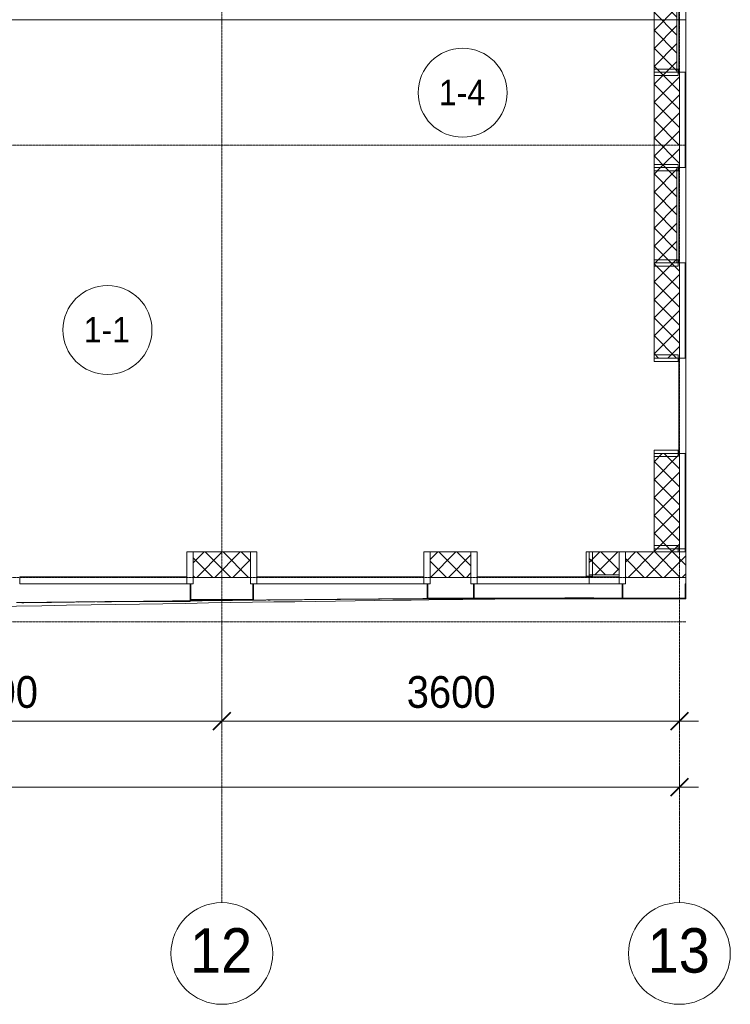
# Model space of a CAD drawing. Header units: millimetres. Extents: x 5617 to 103266, y 7718 to 198901.
# Tile 44 of 51: x 66144 to 71734, y 56540 to 64289. Entities that reach past the tile are written whole.
import ezdxf

# ---------------------------------------------------------------- set-up
doc = ezdxf.new("R2010")
doc.units = ezdxf.units.MM
doc.linetypes.add('ADSK_Линия сетки', pattern=[25, 20, -2.5, 0, -2.5])
doc.linetypes.add('Линия сетки', pattern=[25, 20, -2.5, 0, -2.5])
for name, color, linetype, lineweight in [('Импосты витража', 7, 'Continuous', 18), ('Колонны', 7, 'Continuous', 18), ('Марки помещений', 7, 'Continuous', 20), ('Оси', 7, 'Continuous', 9), ('Панели витража', 7, 'Continuous', 18), ('Размеры', 7, 'Continuous', 9), ('Размеры-100', 7, 'Continuous', 9), ('Стены разрез', 7, 'Continuous', 40), ('Стены штриховка', 7, 'Continuous', 40), ('Форма', 7, 'Continuous', 18), ('Формообразующий элемент-перекрытие', 7, 'Continuous', 18)]:
    doc.layers.add(name, color=color, linetype=linetype, lineweight=lineweight)
doc.styles.add('Arial', font='arial.ttf', dxfattribs={"width": 0.9, "height": 250})
doc.styles.add('Arial_1', font='arial.ttf', dxfattribs={"width": 0.9, "height": 350})
doc.styles.add('Arial_3', font='arial.ttf', dxfattribs={"width": 0.9, "height": 200})
doc.dimstyles.new('Основной_2_5_мм', dxfattribs={"dimscale": 304.8, "dimtxt": 255.06485, "dimasz": 0.463911, "dimexe": 0.492126, "dimexo": 0.492126, "dimgap": 0.098425, "dimtad": 1, "dimdec": 0, "dimdsep": 46, "dimtxsty": 'Arial', "dimblk1": 'OBLIQUE', "dimblk2": 'OBLIQUE', "dimsah": 1, "dimcen": 0.09, "dimdle": 0.492126, "dimazin": 2, "dimtfac": 1, "dimtdec": 4, "dimtix": 1, "dimtmove": 0, "dimatfit": 3, "dimfxl": 1, "dimtvp": 1, "dimtolj": 1, "dimtzin": 0, "dimlwd": 20, "dimlwe": 20, "dimarcsym": 2})
pattern_1 = [(45, (0, 0), (-70.71068, 70.71068), []), (135, (0, 0), (-70.71068, -70.71068), [])]

# ---------------------------------------------------------------- blocks, each defined once
blk = doc.blocks.new('Rectangular Mullion - R_InvisibleFrame_50Wx250H-6862386-МКСС_K1_L15__47_700_')
at = {"layer": 'Импосты витража', "color": 253, "lineweight": 5, "true_color": 0xaaaaaa}
for p, q in [((-25, 60), (-25, 250)), ((-25, 250), (25, 250)), ((25, 250), (25, 60)), ((25, 60), (-25, 60))]:
    blk.add_line(p, q, dxfattribs=at)
blk = doc.blocks.new('System Panel - A_PAN_Glass-7454223-МКСС_K1_L15__47_700_')
at = {"layer": 'Панели витража', "color": 253, "lineweight": 5, "true_color": 0xaaaaaa}
for p, q in [((440, 0), (-440, 0)), ((-440, 0), (-440, -55)), ((440, -55), (440, 0)), ((-440, -55), (440, -55))]:
    blk.add_line(p, q, dxfattribs=at)
blk = doc.blocks.new('System Panel - A_PAN_Glass-7454224-МКСС_K1_L15__47_700_')
at = {"layer": 'Панели витража', "color": 253, "lineweight": 5, "true_color": 0xaaaaaa}
for p, q in [((657.5, 0), (-657.5, 0)), ((-657.5, 0), (-657.5, -55)), ((657.5, -55), (657.5, 0)), ((-657.5, -55), (657.5, -55))]:
    blk.add_line(p, q, dxfattribs=at)
blk = doc.blocks.new('Rectangular Mullion - R_InvisibleFrame_50Wx250H-7454220-МКСС_K1_L15__47_700_')
at = {"layer": 'Импосты витража', "color": 253, "lineweight": 5, "true_color": 0xaaaaaa}
for p, q in [((-25, 60), (-25, 250)), ((-25, 250), (25, 250)), ((25, 250), (25, 60)), ((25, 60), (-25, 60))]:
    blk.add_line(p, q, dxfattribs=at)
blk = doc.blocks.new('Rectangular Mullion - R_StandardFrame_50Wx250H-V72-МКСС_K1_L15__47_700_')
at = {"layer": 'Импосты витража', "color": 253, "lineweight": 5, "true_color": 0xaaaaaa}
for p, q in [((-25, 0), (-25, 250)), ((-25, 250), (25, 250)), ((25, 250), (25, 0)), ((0, 0), (-25, 0)), ((25, 0), (5, 0))]:
    blk.add_line(p, q, dxfattribs=at)
blk = doc.blocks.new('Rectangular Mullion - R_StandardFrame_50Wx250H-7454222-МКСС_K1_L15__47_700_')
at = {"layer": 'Импосты витража', "color": 253, "lineweight": 5, "true_color": 0xaaaaaa}
for p, q in [((-25, 0), (-25, 250)), ((-25, 250), (25, 250)), ((25, 250), (25, 0)), ((-5, 0), (-25, 0)), ((25, 0), (0, 0))]:
    blk.add_line(p, q, dxfattribs=at)
blk = doc.blocks.new('Rectangular Mullion - R_StandardFrame_50Wx250H-7454221-МКСС_K1_L15__47_700_')
at = {"layer": 'Импосты витража', "color": 253, "lineweight": 5, "true_color": 0xaaaaaa}
for p, q in [((-25, 0), (-25, 250)), ((-25, 250), (25, 250)), ((25, 250), (25, 0)), ((-5, 0), (-25, 0)), ((25, 0), (0, 0))]:
    blk.add_line(p, q, dxfattribs=at)
blk = doc.blocks.new('A_SLK_PAN_Type1 - Прямой тип панели-6619019-МКСС_K1_L15__47_700_')
at = {"layer": 'Колонны', "lineweight": 5}
for p, q in [((-245, 0), (-250, 0)), ((-250, 0), (-250, -130)), ((-245, -125), (-245, 0)), ((245, 0), (245, -125)), ((250, 0), (245, 0)), ((250, -130), (250, 0)), ((-250, -130), (250, -130)), ((245, -125), (-245, -125))]:
    blk.add_line(p, q, dxfattribs=at)
blk = doc.blocks.new('A_SLK_PAN_Type1 - Прямой тип панели-6054245-МКСС_K1_L15__47_700_')
at = {"layer": 'Колонны', "lineweight": 5}
for p, q in [((-245, 0), (-250, 0)), ((-250, 0), (-250, -120)), ((-245, -115), (-245, 0)), ((245, 0), (245, -115)), ((250, 0), (245, 0)), ((250, -120), (250, 0)), ((-250, -120), (250, -120)), ((245, -115), (-245, -115))]:
    blk.add_line(p, q, dxfattribs=at)
blk = doc.blocks.new('A_SLK_PAN_Type1 - Прямой тип панели-6054246-МКСС_K1_L15__47_700_')
at = {"layer": 'Колонны', "lineweight": 5}
for p, q in [((-180, 0), (-185, 0)), ((-185, 0), (-185, -120)), ((-180, -115), (-180, 0)), ((180, 0), (180, -115)), ((185, 0), (180, 0)), ((185, -120), (185, 0)), ((-185, -120), (185, -120)), ((180, -115), (-180, -115))]:
    blk.add_line(p, q, dxfattribs=at)
blk = doc.blocks.new('A_OGR_PAN_Отлив - A_OGR_PAN_Отлив-5705318-МКСС_K1_L15__47_700_')
at = {"layer": 'Колонны', "color": 253, "lineweight": 5, "true_color": 0xaaaaaa}
for p in [(-176.1, 140), (-682.5, 134)]:
    blk.add_line(p, (-682.5, 140), dxfattribs=at)
blk = doc.blocks.new('A_OGR_PAN_Отлив - A_OGR_PAN_Отлив-5583336-МКСС_K1_L15__47_700_')
at = {"layer": 'Колонны', "color": 253, "lineweight": 5, "true_color": 0xaaaaaa}
blk.add_line((-358.6, 120), (-682.5, 120), dxfattribs=at)
blk = doc.blocks.new('A_OGR_PAN_Отлив - A_OGR_PAN_Отлив-5583344-МКСС_K1_L15__47_700_')
at = {"layer": 'Колонны', "color": 253, "lineweight": 5, "true_color": 0xaaaaaa}
blk.add_line((582.5, 120), (-582.5, 120), dxfattribs=at)
blk = doc.blocks.new('Rectangular Mullion - R_StandardFrame_50Wx250H-V83-МКСС_K1_L15__47_700_')
at = {"layer": 'Импосты витража', "color": 253, "lineweight": 5, "true_color": 0xaaaaaa}
for p, q in [((-25, 0), (-25, 250)), ((-25, 250), (25, 250)), ((25, 250), (25, 0)), ((-5, 0), (-25, 0)), ((25, 0), (0, 0))]:
    blk.add_line(p, q, dxfattribs=at)
blk = doc.blocks.new('System Panel - A_PAN_Glass_Окно-7045627-МКСС_K1_L15__47_700_')
at = {"layer": 'Панели витража', "color": 253, "lineweight": 5, "true_color": 0xaaaaaa}
for p, q in [((375, 0), (-375, 0)), ((-375, 0), (-375, -55)), ((375, -55), (375, 0)), ((-375, -55), (375, -55))]:
    blk.add_line(p, q, dxfattribs=at)
blk = doc.blocks.new('135_SLK_K1_AR_FCD_rvt-1-МКСС_K1_L15__47_700_')
at = {"layer": 'Стены разрез', "lineweight": 5, "true_color": 0xaaaaaa}
h = blk.add_hatch(dxfattribs=at)
h.set_pattern_fill('FP_4', color=253, style=0, pattern_type=2)
h.set_pattern_definition(pattern_1)
h.paths.add_polyline_path([(57378.7, 63875), (57530, 63875), (57530, 64625), (57350, 64625), (57350, 63875)])
h = blk.add_hatch(dxfattribs=at)
h.set_pattern_fill('FP_4', color=253, style=0, pattern_type=2)
h.set_pattern_definition(pattern_1)
h.paths.add_polyline_path([(57350, 63125), (57550, 63125), (57550, 63875), (57350, 63875), (57350, 63218.5)])
h = blk.add_hatch(dxfattribs=at)
h.set_pattern_fill('FP_4', color=253, style=0, pattern_type=2)
h.set_pattern_definition(pattern_1)
h.paths.add_polyline_path([(57530, 62375), (57530, 63125), (57350, 63125), (57350, 62375)])
h = blk.add_hatch(dxfattribs=at)
h.set_pattern_fill('FP_4', color=253, style=0, pattern_type=2)
h.set_pattern_definition(pattern_1)
h.paths.add_polyline_path([(57550, 61625), (57550, 62375), (57350, 62375), (57350, 61625)])
h = blk.add_hatch(dxfattribs=at)
h.set_pattern_fill('FP_4', color=253, style=0, pattern_type=2)
h.set_pattern_definition(pattern_1)
h.paths.add_polyline_path([(57550, 60125), (57550, 60875), (57350, 60875), (57350, 60125)])
h = blk.add_hatch(dxfattribs=at)
h.set_pattern_fill('FP_4', color=253, style=0, pattern_type=2)
h.set_pattern_definition(pattern_1)
h.paths.add_polyline_path([(53770.2, 59900), (54175, 59900), (54175, 60100), (53725, 60100), (53725, 59900)])
h = blk.add_hatch(dxfattribs=at)
h.set_pattern_fill('FP_4', color=253, style=0, pattern_type=2)
h.set_pattern_definition(pattern_1)
h.paths.add_polyline_path([(55660.4, 59900), (55910, 59900), (55910, 60100), (55590, 60100), (55590, 59900)])
h = blk.add_hatch(dxfattribs=at)
h.set_pattern_fill('FP_4', color=253, style=0, pattern_type=2)
h.set_pattern_definition(pattern_1)
h.paths.add_polyline_path([(57075, 59920), (57075, 60100), (56840, 60100), (56840, 59920)])
h = blk.add_hatch(dxfattribs=at)
h.set_pattern_fill('FP_4', color=253, style=0, pattern_type=2)
h.set_pattern_definition(pattern_1)
h.paths.add_polyline_path([(57206.9, 59900), (57600, 59900), (57600, 60100), (57125, 60100), (57125, 59900)])
h = blk.add_hatch(dxfattribs=at)
h.set_pattern_fill('FP_4', color=253, style=0, pattern_type=2)
h.set_pattern_definition(pattern_1)
h.paths.add_polyline_path([(57550, 60100), (57550, 60125), (57350, 60125), (57350, 60100)])
at = {"layer": 'Стены разрез', "color": 253, "lineweight": 9, "true_color": 0xaaaaaa}
for p, q in [((57350, 64625), (57350, 63875)), ((57600, 63875), (57600, 64625)), ((57350, 63875), (57350, 63125)), ((57600, 63875), (57350, 63875)), ((57350, 63875), (57600, 63875)), ((57600, 63125), (57600, 63875)), ((57350, 63125), (57600, 63125)), ((57350, 63125), (57350, 62375)), ((57600, 63125), (57350, 63125)), ((57600, 62375), (57600, 63125)), ((57350, 62375), (57350, 61625)), ((57600, 62375), (57350, 62375)), ((57350, 62375), (57600, 62375)), ((57600, 61625), (57600, 62375)), ((57350, 61625), (57600, 61625)), ((57350, 60875), (57350, 60125)), ((57600, 60875), (57350, 60875)), ((57600, 60125), (57600, 60875)), ((54175, 60100), (53725, 60100)), ((53725, 60100), (53725, 59900)), ((54175, 59900), (54175, 60100)), ((55910, 60100), (55590, 60100)), ((55590, 60100), (55590, 59900)), ((55910, 59900), (55910, 60100)), ((57075, 60100), (56840, 60100)), ((56840, 60100), (56840, 59850)), ((57075, 59850), (57075, 60100)), ((57350, 60100), (57125, 60100)), ((57125, 60100), (57125, 59900)), ((57350, 60125), (57600, 60125)), ((57350, 60125), (57350, 60100)), ((57600, 60125), (57350, 60125)), ((57600, 60100), (57600, 60125)), ((57600, 59900), (57600, 60100)), ((53725, 59900), (54175, 59900)), ((55590, 59900), (55910, 59900)), ((57125, 59900), (57600, 59900)), ((56840, 59850), (57075, 59850))]:
    blk.add_line(p, q, dxfattribs=at)
at = {"layer": 'Стены штриховка', "color": 253, "lineweight": 9, "true_color": 0xaaaaaa}
for p, q in [((57530, 63875), (57530, 64625)), ((57545, 63875), (57545, 64625)), ((57550, 63125), (57550, 63875)), ((57595, 63125), (57595, 63875)), ((57530, 62375), (57530, 63125)), ((57545, 62375), (57545, 63125)), ((57550, 61625), (57550, 62375)), ((57595, 61625), (57595, 62375)), ((57550, 60125), (57550, 60875)), ((57595, 60125), (57595, 60875)), ((57350, 60100), (57550, 60100)), ((57550, 60100), (57550, 60125)), ((57550, 60100), (57595, 60100)), ((57595, 60100), (57595, 60125)), ((57595, 60100), (57600, 60100)), ((56840, 59920), (57075, 59920)), ((56840, 59905), (57075, 59905))]:
    blk.add_line(p, q, dxfattribs=at)
at = {"layer": 'Форма', "color": 253, "lineweight": 9, "true_color": 0xaaaaaa}
for p, q in [((57600, 64287.7), (48990, 64287.7)), ((57600, 59850), (57600, 64287.7))]:
    blk.add_line(p, q, dxfattribs=at)
at = {"layer": 'Форма', "color": 253, "lineweight": 5, "true_color": 0xaaaaaa}
blk.add_open_spline([(22922.1, 59316), (23891.9, 59304.9), (32622.5, 59261), (51193, 59682.2), (56217.7, 59730)], degree=3, knots=[40.106642, 40.106642, 40.106642, 40.106642, 45.960513, 86.414517, 86.414517, 86.414517, 86.414517], dxfattribs=at)
at = {"layer": 'Форма', "color": 253, "lineweight": 9, "true_color": 0xaaaaaa}
for points, knots in [([(52335, 59700.9), (52414.2, 59701.8), (52899.6, 59707.4), (53485.4, 59713.9), (53992, 59719), (54092.3, 59720)], [-0.11774913, -0.11774913, -0.11774913, -0.11774913, -0.11243612, -0.08517888, -0.0784468, -0.0784468, -0.0784468, -0.0784468]), ([(54200, 59721.1), (54470, 59723.7), (54925, 59727.9), (55380, 59731.4), (55565, 59732.7)], [-0.07603927, -0.07603927, -0.07603927, -0.07603927, -0.05792164, -0.04551277, -0.04551277, -0.04551277, -0.04551277]), ([(55935, 59735), (56033, 59735.6), (56232.6, 59736.6), (56533.7, 59737.6), (56787.7, 59737.8), (56965.5, 59737.5), (57052.7, 59737.2), (57089, 59737.1), (57100, 59737)], [-0.03723852, -0.03723852, -0.03723852, -0.03723852, -0.0306644, -0.02385009, -0.01703578, -0.01362862, -0.01192504, -0.01118898, -0.01118898, -0.01118898, -0.01118898]), ([(57104.9, 59737), (57117.7, 59737), (57136.8, 59736.8), (57162.4, 59736.7), (57181.4, 59736.6), (57200.4, 59736.4), (57219.5, 59736.3), (57238.6, 59736.2), (57257.6, 59736), (57276.6, 59735.8), (57295.7, 59735.6), (57314.8, 59735.5), (57333.7, 59735.2), (57346.3, 59735.1), (57352.6, 59735)], [-0.011079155, -0.011079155, -0.011079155, -0.011079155, -0.010221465, -0.009795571, -0.009369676, -0.008943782, -0.008517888, -0.008091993, -0.007666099, -0.007240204, -0.00681431, -0.006388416, -0.005962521, -0.00554214, -0.00554214, -0.00554214, -0.00554214])]:
    blk.add_open_spline(points, degree=3, knots=knots, dxfattribs=at)
at = {"layer": 'Форма', "color": 253, "lineweight": 5, "true_color": 0xaaaaaa}
blk.add_open_spline([(57106.2, 59735.1), (57128.6, 59735.1), (57150.4, 59735.1), (57171.7, 59735)], degree=3, dxfattribs=at)
at = {"layer": 'Формообразующий элемент-перекрытие', "color": 253, "lineweight": 5, "true_color": 0xaaaaaa}
for points in [[(52495.5, 59702), (52455.8, 59701.6), (52416.1, 59701.1), (52376.4, 59700.7)], [(52644.6, 59703.8), (52598, 59703.2), (52551.4, 59702.7), (52504.8, 59702.2)], [(52791.5, 59705.5), (52765.4, 59705.2), (52739.2, 59704.9), (52713, 59704.6)], [(52941.4, 59707.2), (52903, 59706.7), (52864.7, 59706.3), (52826.3, 59705.9)], [(53194.1, 59710), (53118.7, 59709.2), (53043.3, 59708.3), (52967.9, 59707.5)], [(53845.3, 59717), (53800.6, 59716.5), (53756, 59716.1), (53711.4, 59715.6)], [(54139.2, 59720), (54045.3, 59719.1), (53951.4, 59718.1), (53857.5, 59717.1)], [(54295, 59721.5), (54263.3, 59721.2), (54231.7, 59720.9), (54200, 59720.6)], [(54431.1, 59722.9), (54392.4, 59722.5), (54353.7, 59722.1), (54315, 59721.7)], [(54600, 59724.5), (54553.7, 59724), (54507.3, 59723.6), (54461, 59723.1)], [(54749, 59725.8), (54700.5, 59725.4), (54652, 59724.9), (54603.5, 59724.5)], [(55194.9, 59729.6), (55147.1, 59729.2), (55099.3, 59728.9), (55051.5, 59728.4)], [(55241.8, 59730), (55228.7, 59729.9), (55215.6, 59729.8), (55202.6, 59729.7)], [(57343.8, 59735.1), (57329.4, 59735.3), (57315, 59735.4), (57300.5, 59735.6)]]:
    blk.add_open_spline(points, degree=3, dxfattribs=at)
for points, knots in [([(55041.9, 59728.4), (54995.1, 59728), (54900.9, 59727.2), (54806.6, 59726.3), (54759.2, 59725.9)], [0.057260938, 0.057260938, 0.057260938, 0.057260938, 0.060402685, 0.063589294, 0.063589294, 0.063589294, 0.063589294]), ([(57295.7, 59735.6), (57272.3, 59735.8), (57223.9, 59736.3), (57160.3, 59736.7), (57120.1, 59736.9), (57104.9, 59737)], [0.00681855, 0.00681855, 0.00681855, 0.00681855, 0.008389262, 0.010067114, 0.011088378, 0.011088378, 0.011088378, 0.011088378])]:
    blk.add_open_spline(points, degree=3, knots=knots, dxfattribs=at)
at = {"layer": 'Импосты витража', "color": 253, "lineweight": 5, "true_color": 0xaaaaaa, "extrusion": (0, 0, -1), "rotation": 270.0000000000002}
for p in [(-57600, 63875), (-57600, 63125), (-57600, 62375), (-57600, 61625), (-57600, 60875), (-57600, 60125)]:
    blk.add_blockref('Rectangular Mullion - R_InvisibleFrame_50Wx250H-6862386-МКСС_K1_L15__47_700_', p, dxfattribs=at)
at = {"layer": 'Импосты витража', "color": 253, "lineweight": 5, "true_color": 0xaaaaaa, "extrusion": (0, 0, -1)}
for name, p in [('Rectangular Mullion - R_StandardFrame_50Wx250H-7454221-МКСС_K1_L15__47_700_', (-53700, 59850)), ('Rectangular Mullion - R_StandardFrame_50Wx250H-V72-МКСС_K1_L15__47_700_', (-54200, 59850)), ('Rectangular Mullion - R_StandardFrame_50Wx250H-7454222-МКСС_K1_L15__47_700_', (-55565, 59850)), ('Rectangular Mullion - R_StandardFrame_50Wx250H-V72-МКСС_K1_L15__47_700_', (-55935, 59850)), ('Rectangular Mullion - R_InvisibleFrame_50Wx250H-7454220-МКСС_K1_L15__47_700_', (-56840, 59850)), ('Rectangular Mullion - R_StandardFrame_50Wx250H-V83-МКСС_K1_L15__47_700_', (-57100, 59850))]:
    blk.add_blockref(name, p, dxfattribs=at)
at = {"layer": 'Колонны', "color": 253, "lineweight": 5, "true_color": 0xaaaaaa}
for name, p in [('A_SLK_PAN_Type1 - Прямой тип панели-6619019-МКСС_K1_L15__47_700_', (53950, 59850)), ('A_SLK_PAN_Type1 - Прямой тип панели-6054246-МКСС_K1_L15__47_700_', (55750, 59850)), ('A_SLK_PAN_Type1 - Прямой тип панели-6054245-МКСС_K1_L15__47_700_', (57350, 59850))]:
    blk.add_blockref(name, p, dxfattribs=at)
at = {"layer": 'Колонны', "color": 253, "lineweight": 5, "true_color": 0xaaaaaa, "rotation": 180}
for name, p in [('A_OGR_PAN_Отлив - A_OGR_PAN_Отлив-5705318-МКСС_K1_L15__47_700_', (53017.5, 59850)), ('A_OGR_PAN_Отлив - A_OGR_PAN_Отлив-5583336-МКСС_K1_L15__47_700_', (54882.5, 59850)), ('A_OGR_PAN_Отлив - A_OGR_PAN_Отлив-5583344-МКСС_K1_L15__47_700_', (56517.5, 59850))]:
    blk.add_blockref(name, p, dxfattribs=at)
at = {"layer": 'Панели витража', "color": 253, "lineweight": 5, "true_color": 0xaaaaaa}
for name, p, rotation in [('System Panel - A_PAN_Glass_Окно-7045627-МКСС_K1_L15__47_700_', (57600, 61250), 269.9999999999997), ('System Panel - A_PAN_Glass-7454224-МКСС_K1_L15__47_700_', (53017.5, 59850), 180), ('System Panel - A_PAN_Glass-7454224-МКСС_K1_L15__47_700_', (54882.5, 59850), 180), ('System Panel - A_PAN_Glass-7454223-МКСС_K1_L15__47_700_', (56400, 59850), 180)]:
    blk.add_blockref(name, p, dxfattribs=dict(at, rotation=rotation))
blk = doc.blocks.new('Ось сетки - Круг_Ø8 мм-6577-МКСС_K1_L15__47_700_')
at = {"layer": 'Оси', "lineweight": 20}
for start, end in [(360, 180), (180, 360)]:
    blk.add_arc((0, 0), 4, start, end, dxfattribs=at)
blk = doc.blocks.new('DIMBLOCK14-МКСС_K1_L15__47_700_')
at = {"layer": 'Размеры-100', "lineweight": 20, "transparency": 16777216}
for p, q in [((64134, 58768.6), (64134, 58918.6)), ((67734, 58768.6), (67734, 58918.6)), ((64134, 58768.6), (67734, 58768.6)), ((64134, 58768.6), (64134, 58718.6)), ((67734, 58768.6), (67734, 58718.6))]:
    blk.add_line(p, q, dxfattribs=at)
at = {"layer": 'Размеры-100', "lineweight": 40, "transparency": 16777216}
for p, q in [((64134, 58768.6), (64204.7, 58839.3)), ((67734, 58768.6), (67804.7, 58839.3)), ((64134, 58768.6), (64063.3, 58697.9)), ((67734, 58768.6), (67663.3, 58697.9))]:
    blk.add_line(p, q, dxfattribs=at)
at = {"layer": 'Размеры-100', "color": 0, "lineweight": 20, "transparency": 16777216, "insert": (65588.7, 59123.2), "char_height": 250, "width": 828.765, "attachment_point": 1, "line_spacing_factor": 0.941778, "style": 'Arial'}
blk.add_mtext('3600', dxfattribs=at)
blk = doc.blocks.new('_Oblique')
at = {"color": 0, "linetype": 'ByBlock', "lineweight": -2}
blk.add_line((-0.5, -0.5), (0.5, 0.5), dxfattribs=at)
blk = doc.blocks.new('DIMBLOCK15-МКСС_K1_L15__47_700_')
at = {"layer": 'Размеры-100', "lineweight": 20, "transparency": 16777216}
for p, q in [((67734, 58768.6), (67734, 58918.6)), ((71334, 58768.6), (71334, 58918.6)), ((67734, 58768.6), (71484, 58768.6)), ((67734, 58768.6), (67734, 58718.6)), ((71334, 58768.6), (71334, 58718.6))]:
    blk.add_line(p, q, dxfattribs=at)
at = {"layer": 'Размеры-100', "lineweight": 40, "transparency": 16777216}
for p, q in [((67734, 58768.6), (67804.7, 58839.3)), ((71334, 58768.6), (71404.7, 58839.3)), ((67734, 58768.6), (67663.3, 58697.9)), ((71334, 58768.6), (71263.3, 58697.9))]:
    blk.add_line(p, q, dxfattribs=at)
at = {"layer": 'Размеры-100', "color": 0, "lineweight": 20, "transparency": 16777216, "insert": (69188.7, 59123.2), "char_height": 250, "width": 828.765, "attachment_point": 1, "line_spacing_factor": 0.941778, "style": 'Arial'}
blk.add_mtext('3600', dxfattribs=at)
blk = doc.blocks.new('DIMBLOCK16-МКСС_K1_L15__47_700_')
at = {"layer": 'Размеры-100', "lineweight": 20, "transparency": 16777216}
for p, q in [((28134, 58248.6), (28134, 58398.6)), ((71334, 58248.6), (71334, 58398.6)), ((27984, 58248.6), (71484, 58248.6)), ((28134, 58248.6), (28134, 58198.6)), ((71334, 58248.6), (71334, 58198.6))]:
    blk.add_line(p, q, dxfattribs=at)
at = {"layer": 'Размеры-100', "lineweight": 40, "transparency": 16777216}
for p, q in [((28134, 58248.6), (28204.7, 58319.3)), ((71334, 58248.6), (71404.7, 58319.3)), ((28134, 58248.6), (28063.3, 58177.9)), ((71334, 58248.6), (71263.3, 58177.9))]:
    blk.add_line(p, q, dxfattribs=at)
at = {"layer": 'Размеры-100', "color": 0, "lineweight": 20, "transparency": 16777216, "insert": (49302.3, 58603.2), "char_height": 250, "width": 1035.956, "attachment_point": 1, "line_spacing_factor": 0.941778, "style": 'Arial'}
blk.add_mtext('43200', dxfattribs=at)
blk = doc.blocks.new('050_Марка_Помещение - Номер-620969-МКСС_K1_L15__47_700_')
at = {"layer": 'Марки помещений'}
blk.add_circle((0, 0), 3.5, dxfattribs=at)

msp = doc.modelspace()

# ---------------------------------------------------------------- linework, layer by layer
at = {"layer": 'Оси', "linetype": 'Линия сетки'}
for p, q in [((67734, 57340.2), (67734, 78150)), ((71334, 57340.2), (71334, 78150))]:
    msp.add_line(p, q, dxfattribs=at)
at = {"layer": 'Оси', "linetype": 'ADSK_Линия сетки'}
for p, q in [((71384, 63300), (25496.4, 63300)), ((71384, 59900), (26766.4, 59900)), ((71384, 59550), (25496.4, 59550))]:
    msp.add_line(p, q, dxfattribs=at)

# ---------------------------------------------------------------- block references
at = {"lineweight": 5}
msp.add_blockref('135_SLK_K1_AR_FCD_rvt-1-МКСС_K1_L15__47_700_', (13784, 0), dxfattribs=at)
at = {"layer": 'Марки помещений', "xscale": 99.99999999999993, "yscale": 99.99999999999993, "zscale": 99.99999999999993}
for p in [(69628.3, 63713.7), (66834.3, 61846.7)]:
    msp.add_blockref('050_Марка_Помещение - Номер-620969-МКСС_K1_L15__47_700_', p, dxfattribs=at)
at = {"layer": 'Оси', "lineweight": 20, "xscale": 99.99999999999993, "yscale": 99.99999999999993, "zscale": 99.99999999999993}
for p in [(67734, 56940.2), (71334, 56940.2)]:
    msp.add_blockref('Ось сетки - Круг_Ø8 мм-6577-МКСС_K1_L15__47_700_', p, dxfattribs=at)

# ---------------------------------------------------------------- texts
at = {"layer": 'Марки помещений', "lineweight": 9, "char_height": 200, "width": 447.342, "attachment_point": 1, "style": 'Arial_3'}
for s, insert in [('1-4', (69441.8, 63815.4)), ('1-1', (66647.8, 61948.4))]:
    msp.add_mtext(s, dxfattribs=dict(at, insert=insert))
at = {"layer": 'Оси', "char_height": 350, "width": 606.076, "attachment_point": 1, "style": 'Arial_1'}
for s, insert in [('12', (67483.4, 57139.1)), ('13', (71083.4, 57139.1))]:
    msp.add_mtext(s, dxfattribs=dict(at, insert=insert))

# ---------------------------------------------------------------- dimensions: what is measured, and where the dimension line sits
at = {"layer": 'Размеры', "lineweight": 20}
for base, p1, p2, override, picture, middle in [((67734, 58768.6), (64134, 58868.6), (67734, 58868.6), {"dimpost": '<>', "dimfxl": 3600}, 'DIMBLOCK14-МКСС_K1_L15__47_700_', (65934, 58926.3)), ((71334, 58768.6), (67734, 58868.6), (71334, 58868.6), {"dimpost": '<>', "dimfxl": 3600}, 'DIMBLOCK15-МКСС_K1_L15__47_700_', (69534, 58926.3)), ((71334, 58248.6), (28134, 58348.6), (71334, 58348.6), {"dimpost": '<>', "dimfxl": 43200}, 'DIMBLOCK16-МКСС_K1_L15__47_700_', (49734, 58406.3))]:
    dim = msp.add_linear_dim(base=base, p1=p1, p2=p2, dimstyle='Основной_2_5_мм', override=override, dxfattribs=at)
    dim.commit()
    dim.dimension.update_dxf_attribs({"geometry": picture, "text_midpoint": middle})

doc.saveas('drawing.dxf')
